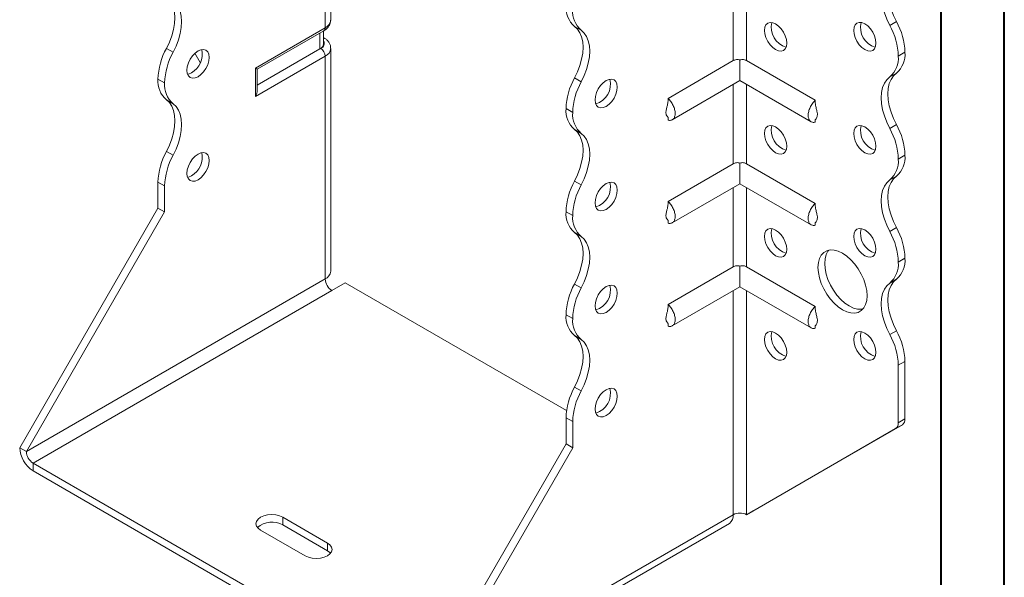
# Model space of a CAD drawing. Header units: millimetres. Extents: x 0 to 210, y 0 to 297.
# Tile 3 of 6: x 132 to 210, y 55 to 99. Entities that reach past the tile are written whole.
import ezdxf

# ---------------------------------------------------------------- set-up
doc = ezdxf.new("R2010")
doc.units = ezdxf.units.MM

msp = doc.modelspace()

# ---------------------------------------------------------------- linework, layer by layer
at = {"color": 7, "linetype": 'Continuous', "lineweight": 40}
for p, q in [((210.079, 0.215), (210.079, 297.215)), ((205.079, 5.215), (205.079, 292.215))]:
    msp.add_line(p, q, dxfattribs=at)
at = {"color": 7, "linetype": 'Continuous', "lineweight": 15}
for p, q in [((156.68, 99.223), (156.68, 105.143)), ((156.241, 98.61), (156.241, 104.53)), ((188.591, 102.283), (188.591, 96.007)), ((189.652, 96.007), (189.652, 102.283)), ((150.715, 95.42), (156.241, 98.61)), ((150.861, 95.336), (156.137, 98.382)), ((156.114, 97.347), (156.114, 98.368)), ((176.538, 98.413), (176.008, 98.719)), ((200.997, 98.8), (201.528, 99.106)), ((155.821, 96.939), (155.821, 98.199)), ((156.137, 97.819), (156.114, 97.832)), ((156.137, 97.819), (156.114, 97.83)), ((143.658, 96.98), (144.188, 96.674)), ((155.821, 96.939), (150.861, 94.076)), ((155.887, 96.977), (155.821, 96.939)), ((156.68, 79.32), (156.68, 96.977)), ((146.341, 95.854), (145.916, 96.59)), ((156.241, 96.365), (150.715, 93.175)), ((156.241, 78.707), (156.241, 96.365)), ((189.121, 96.062), (189.121, 94.424)), ((202.203, 96.676), (201.672, 96.37)), ((201.672, 96.369), (202.203, 96.675)), ((201.672, 96.37), (201.672, 96.369)), ((202.203, 96.676), (202.203, 96.675)), ((150.715, 93.175), (150.715, 95.42)), ((150.861, 93.668), (150.861, 95.336)), ((188.591, 96.007), (183.419, 93.021)), ((189.652, 96.007), (195.096, 92.864)), ((143.513, 94.244), (142.983, 94.55)), ((142.983, 94.549), (142.983, 94.55)), ((142.983, 94.549), (143.513, 94.243)), ((176.008, 94.636), (176.538, 94.33)), ((201.527, 95.024), (200.997, 94.718)), ((143.513, 94.243), (143.513, 94.244)), ((183.756, 91.327), (189.121, 94.424)), ((188.591, 94.118), (188.591, 87.842)), ((189.121, 94.424), (194.759, 91.17)), ((189.652, 87.842), (189.652, 94.118)), ((144.188, 92.592), (143.658, 92.898)), ((175.863, 91.898), (175.333, 92.205)), ((175.333, 92.204), (175.333, 92.205)), ((175.333, 92.204), (175.863, 91.898)), ((175.863, 91.898), (175.863, 91.898)), ((183.418, 91.515), (183.419, 91.293)), ((195.096, 91.352), (195.096, 91.136)), ((176.538, 90.247), (176.008, 90.554)), ((200.997, 90.635), (201.527, 90.941)), ((143.658, 88.815), (144.188, 88.508)), ((202.203, 88.51), (201.672, 88.204)), ((201.672, 88.203), (202.203, 88.509)), ((202.203, 88.51), (202.203, 88.509)), ((188.591, 87.842), (183.419, 84.856)), ((189.121, 87.896), (189.121, 86.259)), ((189.652, 87.842), (195.096, 84.699)), ((201.672, 88.204), (201.672, 88.203)), ((201.528, 86.859), (200.997, 86.552)), ((143.513, 86.078), (142.983, 86.385)), ((142.983, 84.322), (142.983, 86.385)), ((143.513, 84.016), (143.513, 86.078)), ((176.008, 86.47), (176.538, 86.164)), ((183.756, 83.162), (189.121, 86.259)), ((188.591, 85.953), (188.591, 79.677)), ((189.121, 86.259), (194.759, 83.004)), ((189.652, 79.677), (189.652, 85.953)), ((132.022, 65.339), (142.983, 84.322)), ((143.513, 84.016), (142.983, 84.322)), ((132.553, 65.032), (143.513, 84.016)), ((175.863, 83.733), (175.333, 84.039)), ((175.333, 84.039), (175.863, 83.733)), ((175.333, 84.039), (175.333, 84.039)), ((175.863, 83.733), (175.863, 83.733)), ((183.418, 83.35), (183.419, 83.128)), ((195.096, 83.187), (195.096, 82.971)), ((200.997, 82.469), (201.528, 82.775)), ((176.538, 82.082), (176.008, 82.388)), ((188.591, 79.677), (183.419, 76.691)), ((189.121, 79.731), (189.121, 78.093)), ((189.652, 79.677), (195.096, 76.533)), ((202.203, 80.345), (201.672, 80.039)), ((201.672, 80.038), (202.203, 80.344)), ((201.672, 80.039), (201.672, 80.038)), ((202.203, 80.345), (202.203, 80.344)), ((156.241, 78.707), (132.553, 65.032)), ((156.771, 77.789), (157.832, 78.401)), ((175.374, 68.274), (157.832, 78.401)), ((176.008, 78.305), (176.538, 77.999)), ((183.756, 74.996), (189.121, 78.093)), ((189.121, 78.093), (194.759, 74.839)), ((201.528, 78.693), (200.997, 78.387)), ((133.083, 64.114), (156.771, 77.789)), ((188.591, 77.787), (188.591, 60.032)), ((189.652, 60.032), (189.652, 77.787)), ((175.863, 75.568), (175.333, 75.875)), ((175.333, 75.873), (175.333, 75.875)), ((175.333, 75.873), (175.863, 75.567)), ((175.863, 75.567), (175.863, 75.568)), ((183.418, 75.185), (183.419, 74.962)), ((195.096, 75.022), (195.096, 74.805)), ((176.538, 73.917), (176.008, 74.223)), ((200.997, 74.304), (201.528, 74.61)), ((202.203, 72.18), (201.672, 71.874)), ((201.672, 71.874), (201.672, 67.312)), ((202.203, 72.18), (202.203, 67.618)), ((176.008, 70.139), (176.538, 69.833)), ((175.863, 67.403), (175.333, 67.709)), ((175.333, 65.647), (175.333, 67.709)), ((175.863, 65.341), (175.863, 67.403)), ((190.182, 60.338), (201.996, 67.16)), ((201.996, 67.16), (201.465, 66.854)), ((201.672, 67.312), (202.203, 67.618)), ((189.652, 60.032), (201.465, 66.854)), ((164.372, 46.663), (175.333, 65.647)), ((175.333, 65.647), (175.863, 65.341)), ((132.553, 65.032), (132.022, 65.339)), ((164.903, 46.357), (175.863, 65.341)), ((133.083, 64.114), (163.842, 46.357)), ((133.083, 64.114), (133.083, 63.501)), ((133.083, 63.501), (163.842, 45.745)), ((189.652, 60.032), (190.182, 60.338)), ((156.418, 57.787), (152.882, 59.828)), ((152.882, 59.215), (152.882, 59.828)), ((164.592, 45.67), (188.28, 59.345)), ((164.903, 46.357), (188.591, 60.032)), ((188.591, 60.032), (188.591, 60.032)), ((151.114, 58.807), (154.65, 56.766)), ((156.418, 57.174), (152.882, 59.215)), ((156.418, 57.174), (156.418, 57.787))]:
    msp.add_line(p, q, dxfattribs=at)
at = {"color": 7, "linetype": 'Continuous', "lineweight": 15, "flags": 128}
for points in [[(201.527, 103.189), (201.291, 102.972), (201.102, 102.691), (200.964, 102.354), (200.88, 101.967), (200.852, 101.537), (200.88, 101.076), (200.964, 100.591), (201.102, 100.095), (201.292, 99.596), (201.528, 99.106)], [(200.997, 98.8), (200.761, 99.29), (200.572, 99.788), (200.434, 100.285), (200.35, 100.77), (200.322, 101.231), (200.35, 101.66), (200.434, 102.048), (200.572, 102.385), (200.761, 102.666), (200.997, 102.883)], [(143.658, 101.063), (143.894, 100.846), (144.083, 100.566), (144.221, 100.228), (144.305, 99.841), (144.333, 99.412), (144.305, 98.95), (144.221, 98.466), (144.083, 97.969), (143.894, 97.47), (143.658, 96.98)], [(144.188, 96.674), (144.424, 97.164), (144.613, 97.663), (144.751, 98.159), (144.835, 98.644), (144.863, 99.106), (144.835, 99.535), (144.751, 99.922), (144.613, 100.26), (144.424, 100.54), (144.188, 100.757)], [(176.008, 94.636), (176.244, 95.126), (176.433, 95.625), (176.571, 96.121), (176.655, 96.606), (176.683, 97.067), (176.655, 97.496), (176.571, 97.884), (176.433, 98.221), (176.244, 98.502), (176.008, 98.719)], [(176.538, 94.33), (176.774, 94.82), (176.963, 95.318), (177.101, 95.815), (177.185, 96.3), (177.214, 96.761), (177.185, 97.19), (177.101, 97.578), (176.963, 97.915), (176.774, 98.195), (176.538, 98.413)], [(191.066, 98.409), (191.096, 98.656), (191.184, 98.851), (191.325, 98.982), (191.508, 99.038), (191.721, 99.017), (191.95, 98.92), (192.178, 98.753), (192.392, 98.528), (192.575, 98.26), (192.715, 97.968), (192.803, 97.671), (192.834, 97.389), (192.803, 97.142), (192.715, 96.947), (192.575, 96.817), (192.392, 96.76), (192.178, 96.781), (191.95, 96.879), (191.721, 97.045), (191.508, 97.27), (191.325, 97.538), (191.184, 97.831), (191.096, 98.128), (191.066, 98.409)], [(198.137, 98.41), (198.167, 98.657), (198.255, 98.852), (198.396, 98.982), (198.579, 99.039), (198.792, 99.018), (199.021, 98.921), (199.249, 98.754), (199.463, 98.529), (199.646, 98.261), (199.786, 97.968), (199.874, 97.671), (199.905, 97.39), (199.874, 97.143), (199.786, 96.948), (199.646, 96.817), (199.463, 96.761), (199.249, 96.782), (199.021, 96.879), (198.792, 97.046), (198.579, 97.271), (198.396, 97.539), (198.255, 97.831), (198.167, 98.129), (198.137, 98.41)], [(146.164, 96.774), (145.936, 96.607), (145.723, 96.382), (145.539, 96.114), (145.399, 95.822), (145.311, 95.525), (145.281, 95.243), (145.311, 94.996), (145.399, 94.801), (145.539, 94.671), (145.723, 94.614), (145.936, 94.636), (146.164, 94.733), (146.393, 94.9), (146.606, 95.125), (146.789, 95.393), (146.93, 95.685), (147.018, 95.982), (147.048, 96.264), (147.018, 96.511), (146.93, 96.706), (146.789, 96.836), (146.606, 96.893), (146.393, 96.871), (146.164, 96.774)], [(150.715, 95.42), (150.771, 95.388), (150.814, 95.363), (150.844, 95.346), (150.859, 95.337), (150.861, 95.336)], [(145.634, 95.039), (145.405, 94.942), (145.333, 94.926)], [(178.515, 94.43), (178.286, 94.263), (178.073, 94.038), (177.89, 93.77), (177.749, 93.477), (177.661, 93.18), (177.631, 92.899), (177.661, 92.652), (177.749, 92.457), (177.89, 92.326), (178.073, 92.27), (178.286, 92.291), (178.515, 92.388), (178.743, 92.555), (178.957, 92.78), (179.14, 93.048), (179.28, 93.341), (179.368, 93.638), (179.399, 93.919), (179.368, 94.166), (179.28, 94.361), (179.14, 94.492), (178.957, 94.548), (178.743, 94.527), (178.515, 94.43)], [(200.997, 90.635), (200.761, 91.125), (200.572, 91.623), (200.434, 92.12), (200.35, 92.604), (200.322, 93.066), (200.35, 93.495), (200.434, 93.883), (200.572, 94.22), (200.761, 94.5), (200.997, 94.718)], [(201.527, 95.024), (201.291, 94.807), (201.102, 94.526), (200.964, 94.189), (200.88, 93.801), (200.852, 93.372), (200.88, 92.911), (200.964, 92.426), (201.102, 91.93), (201.291, 91.431), (201.527, 90.941)], [(143.658, 92.898), (143.894, 92.681), (144.083, 92.4), (144.221, 92.063), (144.305, 91.675), (144.333, 91.246), (144.305, 90.785), (144.221, 90.3), (144.083, 89.803), (143.894, 89.305), (143.658, 88.815)], [(144.188, 88.508), (144.424, 88.998), (144.613, 89.497), (144.751, 89.994), (144.835, 90.478), (144.863, 90.94), (144.835, 91.369), (144.751, 91.757), (144.613, 92.094), (144.424, 92.375), (144.188, 92.592)], [(176.008, 86.47), (176.244, 86.96), (176.433, 87.459), (176.571, 87.956), (176.655, 88.44), (176.683, 88.902), (176.655, 89.331), (176.571, 89.718), (176.433, 90.056), (176.244, 90.336), (176.008, 90.554)], [(191.066, 90.244), (191.096, 90.491), (191.184, 90.686), (191.325, 90.816), (191.508, 90.873), (191.721, 90.852), (191.95, 90.755), (192.178, 90.588), (192.392, 90.363), (192.575, 90.095), (192.715, 89.802), (192.803, 89.505), (192.834, 89.224), (192.803, 88.977), (192.715, 88.782), (192.575, 88.651), (192.392, 88.595), (192.178, 88.616), (191.95, 88.713), (191.721, 88.88), (191.508, 89.105), (191.325, 89.373), (191.184, 89.665), (191.096, 89.963), (191.066, 90.244)], [(198.137, 90.245), (198.167, 90.492), (198.255, 90.687), (198.396, 90.817), (198.579, 90.874), (198.792, 90.852), (199.021, 90.755), (199.249, 90.588), (199.463, 90.363), (199.646, 90.095), (199.786, 89.803), (199.874, 89.506), (199.905, 89.224), (199.874, 88.977), (199.786, 88.782), (199.646, 88.652), (199.463, 88.595), (199.249, 88.617), (199.021, 88.714), (198.792, 88.881), (198.579, 89.106), (198.396, 89.374), (198.255, 89.666), (198.167, 89.963), (198.137, 90.245)], [(176.538, 86.164), (176.774, 86.654), (176.963, 87.153), (177.101, 87.65), (177.185, 88.134), (177.214, 88.596), (177.185, 89.025), (177.101, 89.412), (176.963, 89.75), (176.774, 90.03), (176.538, 90.247)], [(146.164, 88.609), (145.936, 88.442), (145.723, 88.217), (145.539, 87.949), (145.399, 87.657), (145.311, 87.359), (145.281, 87.078), (145.311, 86.831), (145.399, 86.636), (145.539, 86.506), (145.723, 86.449), (145.936, 86.47), (146.164, 86.567), (146.393, 86.734), (146.606, 86.959), (146.789, 87.227), (146.93, 87.52), (147.018, 87.817), (147.048, 88.098), (147.018, 88.345), (146.93, 88.54), (146.789, 88.671), (146.606, 88.727), (146.393, 88.706), (146.164, 88.609)], [(145.634, 86.874), (145.405, 86.776), (145.333, 86.761)], [(201.528, 86.859), (201.291, 86.641), (201.102, 86.361), (200.964, 86.023), (200.88, 85.636), (200.852, 85.207), (200.88, 84.745), (200.964, 84.261), (201.102, 83.764), (201.291, 83.265), (201.528, 82.775)], [(178.515, 86.264), (178.286, 86.097), (178.073, 85.872), (177.89, 85.605), (177.749, 85.312), (177.661, 85.015), (177.631, 84.733), (177.661, 84.487), (177.749, 84.291), (177.89, 84.161), (178.073, 84.105), (178.286, 84.126), (178.515, 84.223), (178.743, 84.39), (178.957, 84.615), (179.14, 84.883), (179.28, 85.175), (179.368, 85.472), (179.399, 85.754), (179.368, 86.001), (179.28, 86.196), (179.14, 86.326), (178.957, 86.383), (178.743, 86.362), (178.515, 86.264)], [(200.997, 82.469), (200.761, 82.959), (200.572, 83.458), (200.434, 83.955), (200.35, 84.439), (200.322, 84.901), (200.35, 85.33), (200.434, 85.717), (200.572, 86.055), (200.761, 86.335), (200.997, 86.552)], [(176.008, 78.305), (176.244, 78.795), (176.433, 79.293), (176.571, 79.79), (176.655, 80.275), (176.683, 80.736), (176.655, 81.165), (176.571, 81.553), (176.433, 81.89), (176.244, 82.171), (176.008, 82.388)], [(176.538, 77.999), (176.774, 78.489), (176.963, 78.987), (177.101, 79.484), (177.185, 79.969), (177.214, 80.43), (177.185, 80.859), (177.101, 81.247), (176.963, 81.584), (176.774, 81.865), (176.538, 82.082)], [(191.066, 82.079), (191.096, 82.325), (191.184, 82.521), (191.325, 82.651), (191.508, 82.707), (191.721, 82.686), (191.95, 82.589), (192.178, 82.422), (192.392, 82.197), (192.575, 81.929), (192.715, 81.637), (192.803, 81.34), (192.834, 81.058), (192.803, 80.811), (192.715, 80.616), (192.575, 80.486), (192.392, 80.429), (192.178, 80.45), (191.95, 80.548), (191.721, 80.715), (191.508, 80.94), (191.325, 81.207), (191.184, 81.5), (191.096, 81.797), (191.066, 82.079)], [(198.137, 82.079), (198.167, 82.326), (198.255, 82.521), (198.396, 82.652), (198.579, 82.708), (198.792, 82.687), (199.021, 82.59), (199.249, 82.423), (199.463, 82.198), (199.646, 81.93), (199.786, 81.638), (199.874, 81.34), (199.905, 81.059), (199.874, 80.812), (199.786, 80.617), (199.646, 80.487), (199.463, 80.43), (199.249, 80.451), (199.021, 80.548), (198.792, 80.715), (198.579, 80.94), (198.396, 81.208), (198.255, 81.501), (198.167, 81.798), (198.137, 82.079)], [(195.308, 79.629), (195.338, 80.002), (195.426, 80.33), (195.569, 80.602), (195.763, 80.81), (196.003, 80.949), (196.281, 81.013), (196.588, 81.001), (196.915, 80.913), (197.253, 80.752), (197.591, 80.523), (197.918, 80.233), (198.225, 79.89), (198.503, 79.505), (198.743, 79.09), (198.937, 78.657), (199.08, 78.22), (199.168, 77.791), (199.198, 77.384), (199.168, 77.011), (199.08, 76.684), (198.937, 76.412), (198.743, 76.204), (198.503, 76.065), (198.225, 76.001), (197.918, 76.013), (197.591, 76.101), (197.253, 76.261), (196.915, 76.49), (196.588, 76.781), (196.281, 77.124), (196.003, 77.508), (195.763, 77.923), (195.569, 78.356), (195.426, 78.794), (195.338, 79.222), (195.308, 79.629)], [(196.169, 80.997), (196.099, 80.908), (195.956, 80.636), (195.868, 80.308), (195.839, 79.936), (195.868, 79.529), (195.956, 79.1), (196.099, 78.662), (196.294, 78.23), (196.533, 77.814), (196.811, 77.43), (197.118, 77.087), (197.446, 76.797), (197.783, 76.568), (198.121, 76.407), (198.448, 76.319), (198.756, 76.307), (198.867, 76.323)], [(178.515, 78.099), (178.286, 77.932), (178.073, 77.707), (177.89, 77.439), (177.749, 77.147), (177.661, 76.849), (177.631, 76.568), (177.661, 76.321), (177.749, 76.126), (177.89, 75.996), (178.073, 75.939), (178.286, 75.96), (178.515, 76.057), (178.743, 76.224), (178.957, 76.449), (179.14, 76.717), (179.28, 77.01), (179.368, 77.307), (179.399, 77.588), (179.368, 77.835), (179.28, 78.03), (179.14, 78.161), (178.957, 78.217), (178.743, 78.196), (178.515, 78.099)], [(200.997, 74.304), (200.761, 74.794), (200.572, 75.292), (200.434, 75.789), (200.35, 76.274), (200.322, 76.735), (200.35, 77.164), (200.434, 77.552), (200.572, 77.889), (200.761, 78.17), (200.997, 78.387)], [(201.528, 78.693), (201.291, 78.476), (201.102, 78.195), (200.964, 77.858), (200.88, 77.471), (200.852, 77.041), (200.88, 76.58), (200.964, 76.095), (201.102, 75.598), (201.291, 75.1), (201.528, 74.61)], [(176.008, 70.139), (176.244, 70.629), (176.433, 71.128), (176.571, 71.625), (176.655, 72.109), (176.683, 72.571), (176.655, 73), (176.571, 73.387), (176.433, 73.725), (176.244, 74.005), (176.008, 74.223)], [(191.066, 73.913), (191.096, 74.16), (191.184, 74.355), (191.325, 74.486), (191.508, 74.542), (191.721, 74.521), (191.95, 74.424), (192.178, 74.257), (192.392, 74.032), (192.575, 73.764), (192.715, 73.471), (192.803, 73.174), (192.834, 72.893), (192.803, 72.646), (192.715, 72.451), (192.575, 72.32), (192.392, 72.264), (192.178, 72.285), (191.95, 72.382), (191.721, 72.549), (191.508, 72.774), (191.325, 73.042), (191.184, 73.335), (191.096, 73.632), (191.066, 73.913)], [(198.137, 73.914), (198.167, 74.161), (198.255, 74.356), (198.396, 74.486), (198.579, 74.543), (198.792, 74.522), (199.021, 74.424), (199.249, 74.258), (199.463, 74.032), (199.646, 73.765), (199.786, 73.472), (199.874, 73.175), (199.905, 72.893), (199.874, 72.647), (199.786, 72.451), (199.646, 72.321), (199.463, 72.265), (199.249, 72.286), (199.021, 72.383), (198.792, 72.55), (198.579, 72.775), (198.396, 73.043), (198.255, 73.335), (198.167, 73.632), (198.137, 73.914)], [(176.538, 69.833), (176.774, 70.323), (176.963, 70.822), (177.101, 71.319), (177.185, 71.803), (177.214, 72.265), (177.185, 72.694), (177.101, 73.081), (176.963, 73.419), (176.774, 73.699), (176.538, 73.917)], [(178.515, 69.933), (178.286, 69.767), (178.073, 69.542), (177.89, 69.274), (177.749, 68.981), (177.661, 68.684), (177.631, 68.403), (177.661, 68.156), (177.749, 67.961), (177.89, 67.83), (178.073, 67.774), (178.286, 67.795), (178.515, 67.892), (178.743, 68.059), (178.957, 68.284), (179.14, 68.552), (179.28, 68.844), (179.368, 69.141), (179.399, 69.423), (179.368, 69.67), (179.28, 69.865), (179.14, 69.995), (178.957, 70.052), (178.743, 70.031), (178.515, 69.933)], [(152.882, 59.828), (152.623, 59.942), (152.322, 60.015), (151.998, 60.039), (151.675, 60.015), (151.373, 59.942), (151.114, 59.828), (150.916, 59.678), (150.791, 59.504), (150.748, 59.317), (150.791, 59.131), (150.916, 58.957), (151.114, 58.807)], [(154.65, 56.766), (154.909, 56.652), (155.21, 56.579), (155.534, 56.555), (155.857, 56.579), (156.159, 56.652), (156.418, 56.766), (156.616, 56.916), (156.741, 57.09), (156.784, 57.276), (156.741, 57.463), (156.616, 57.637), (156.418, 57.787)], [(156.666, 56.97), (156.616, 57.025), (156.418, 57.174)]]:
    msp.add_lwpolyline(points, dxfattribs=at)
at = {"color": 7, "linetype": 'Continuous', "lineweight": 15}
for centre, radius, start, end in [((177.284, 100.204), 1.959, 175.16254, 229.32327), ((177.815, 99.898), 1.959, 175.16254, 229.32327), ((155.929, 99.298), 0.754, 294.37466, 354.3052), ((155.996, 98.583), 0.246, 305.01333, 6.29885), ((193.248, 98.649), 1.645, 166.50195, 253.49268), ((200.319, 98.649), 1.645, 166.50195, 253.49268), ((196.367, 96.205), 5.308, 1.78273, 29.26742), ((196.897, 96.511), 5.308, 1.78273, 29.26742), ((155.738, 97.382), 0.431, 290.26685, 29.20572), ((148.288, 94.385), 5.308, 150.73258, 178.21727), ((144.763, 96.541), 1.737, 300.09623, 11.47264), ((155.614, 97.397), 0.503, 294.37466, 354.3052), ((155.473, 96.33), 0.768, 2.60548, 57.39452), ((155.944, 97.041), 0.738, 293.67084, 355.26559), ((148.819, 94.079), 5.308, 150.73258, 178.21727), ((199.719, 96.204), 1.96, 310.68797, 4.83571), ((200.25, 96.51), 1.96, 310.68797, 4.83571), ((144.934, 94.384), 1.959, 175.16254, 229.32327), ((180.642, 92.039), 5.312, 150.73691, 178.21768), ((177.216, 94.159), 1.645, 286.50732, 13.49805), ((145.465, 94.077), 1.959, 175.16254, 229.32327), ((181.172, 91.733), 5.312, 150.73691, 178.21768), ((177.284, 92.039), 1.959, 175.16254, 229.32327), ((177.815, 91.733), 1.959, 175.16254, 229.32327), ((193.248, 90.483), 1.645, 166.50195, 253.49268), ((200.319, 90.484), 1.645, 166.50195, 253.49268), ((196.363, 88.038), 5.312, 1.78232, 29.26309), ((196.894, 88.345), 5.312, 1.78232, 29.26309), ((148.288, 86.219), 5.308, 150.73258, 178.21727), ((148.819, 85.913), 5.308, 150.73258, 178.21727), ((144.763, 88.376), 1.737, 300.09623, 11.47264), ((200.251, 88.344), 1.959, 310.67673, 4.83746), ((199.721, 88.038), 1.959, 310.67673, 4.83746), ((180.642, 83.874), 5.312, 150.73691, 178.21768), ((181.172, 83.568), 5.312, 150.73691, 178.21768), ((177.216, 85.993), 1.645, 286.50732, 13.49805), ((177.284, 83.874), 1.959, 175.16254, 229.32327), ((177.815, 83.567), 1.959, 175.16254, 229.32327), ((196.897, 80.18), 5.308, 1.78273, 29.26742), ((193.248, 82.318), 1.645, 166.50195, 253.49268), ((200.319, 82.319), 1.645, 166.50195, 253.49268), ((196.367, 79.874), 5.308, 1.78273, 29.26742), ((199.721, 79.873), 1.959, 310.67673, 4.83746), ((200.251, 80.179), 1.959, 310.67673, 4.83746), ((155.929, 79.394), 0.754, 294.37466, 354.3052), ((157.392, 78.76), 1.153, 182.60548, 237.39452), ((180.638, 75.709), 5.308, 150.73258, 178.21727), ((177.216, 77.828), 1.645, 286.50732, 13.49805), ((181.169, 75.403), 5.308, 150.73258, 178.21727), ((177.284, 75.708), 1.959, 175.16254, 229.32327), ((177.815, 75.402), 1.959, 175.16254, 229.32327), ((193.248, 74.153), 1.645, 166.50195, 253.49268), ((200.319, 74.153), 1.645, 166.50195, 253.49268), ((196.367, 71.708), 5.308, 1.78273, 29.26742), ((196.897, 72.015), 5.308, 1.78273, 29.26742), ((180.638, 67.544), 5.308, 150.73258, 178.21727), ((181.169, 67.238), 5.308, 150.73258, 178.21727), ((177.216, 69.662), 1.645, 286.50732, 13.49805), ((201.172, 67.263), 0.503, 305.69804, 5.62038), ((201.702, 67.569), 0.503, 305.69804, 5.62038), ((134.325, 65.443), 2.305, 182.60548, 237.39452), ((133.704, 65.085), 1.153, 182.60548, 237.39452), ((189.121, 59.008), 1.153, 62.60967, 117.39033), ((152.016, 57.71), 1.737, 60.10075, 131.45976), ((187.856, 59.951), 0.739, 305.01333, 6.29885)]:
    msp.add_arc(centre, radius, start, end, dxfattribs=at)
msp.add_ellipse((150.361, 93.379), major_axis=(0.354, 0.612), ratio=0.577335, start_param=4.71243, end_param=5.497828, dxfattribs=at)
for points, knots in [([(156.137, 98.382), (156.187, 98.413), (156.312, 98.491), (156.476, 98.649), (156.607, 98.857), (156.676, 99.053), (156.672, 99.175), (156.67, 99.219)], [0, 0, 0, 0, 0.1633, 0.41334, 0.647562, 0.873126, 1, 1, 1, 1]), ([(156.671, 96.981), (156.673, 97.019), (156.679, 97.138), (156.613, 97.329), (156.488, 97.535), (156.326, 97.699), (156.196, 97.781), (156.137, 97.819)], [0, 0, 0, 0, 0.11058, 0.342313, 0.570277, 0.806453, 1, 1, 1, 1]), ([(189.121, 96.062), (189.075, 96.076), (189.027, 96.085), (188.931, 96.093), (188.884, 96.092), (188.747, 96.076), (188.662, 96.048), (188.591, 96.007)], [0, 0, 0, 0, 0.25, 0.25, 0.5, 0.5, 1, 1, 1, 1]), ([(189.652, 96.007), (189.616, 96.028), (189.577, 96.045), (189.494, 96.072), (189.45, 96.082), (189.313, 96.098), (189.215, 96.091), (189.121, 96.062)], [0, 0, 0, 0, 0.25, 0.25, 0.5, 0.5, 1, 1, 1, 1]), ([(183.419, 91.293), (183.459, 91.283), (183.499, 91.277), (183.575, 91.275), (183.612, 91.278), (183.681, 91.292), (183.713, 91.304), (183.774, 91.336), (183.802, 91.356), (183.852, 91.404), (183.875, 91.432), (183.914, 91.495), (183.931, 91.531), (183.957, 91.607), (183.967, 91.648), (183.981, 91.735), (183.984, 91.782), (183.984, 91.879), (183.981, 91.929), (183.967, 92.032), (183.957, 92.085), (183.917, 92.247), (183.878, 92.355), (183.776, 92.569), (183.716, 92.67), (183.612, 92.814), (183.575, 92.859), (183.499, 92.945), (183.459, 92.984), (183.419, 93.021)], [0, 0, 0, 0, 0.0625, 0.0625, 0.125, 0.125, 0.1875, 0.1875, 0.25, 0.25, 0.3125, 0.3125, 0.375, 0.375, 0.4375, 0.4375, 0.5, 0.5, 0.5625, 0.5625, 0.625, 0.625, 0.75, 0.75, 0.875, 0.875, 0.9375, 0.9375, 1, 1, 1, 1]), ([(183.418, 92.817), (183.405, 92.7), (183.382, 92.501), (183.312, 92.262), (183.272, 92.083), (183.249, 91.932), (183.254, 91.8), (183.278, 91.712), (183.316, 91.632), (183.383, 91.568), (183.406, 91.522), (183.418, 91.497)], [0, 0, 0, 0, 0.1838453, 0.3127111, 0.3877655, 0.468607, 0.5610137, 0.6142418, 0.6754793, 0.8258992, 1, 1, 1, 1]), ([(195.096, 92.864), (195.056, 92.827), (195.016, 92.788), (194.94, 92.702), (194.903, 92.657), (194.834, 92.562), (194.802, 92.513), (194.741, 92.412), (194.713, 92.358), (194.663, 92.252), (194.64, 92.199), (194.601, 92.091), (194.584, 92.036), (194.558, 91.929), (194.548, 91.876), (194.534, 91.773), (194.531, 91.722), (194.531, 91.577), (194.544, 91.489), (194.597, 91.335), (194.637, 91.272), (194.738, 91.175), (194.799, 91.143), (194.903, 91.12), (194.939, 91.117), (195.016, 91.12), (195.056, 91.125), (195.096, 91.136)], [0, 0, 0, 0, 0.0625, 0.0625, 0.125, 0.125, 0.1875, 0.1875, 0.25, 0.25, 0.3125, 0.3125, 0.375, 0.375, 0.4375, 0.4375, 0.5, 0.5, 0.625, 0.625, 0.75, 0.75, 0.875, 0.875, 0.9375, 0.9375, 1, 1, 1, 1]), ([(195.101, 91.342), (195.104, 91.343), (195.11, 91.343), (195.159, 91.403), (195.22, 91.508), (195.261, 91.636), (195.264, 91.807), (195.222, 92.033), (195.137, 92.315), (195.111, 92.538), (195.096, 92.66)], [0, 0, 0, 0, 0.082719, 0.205131, 0.329338, 0.43478, 0.526561, 0.636523, 0.801685, 1, 1, 1, 1]), ([(189.121, 87.896), (189.075, 87.911), (189.027, 87.92), (188.931, 87.928), (188.884, 87.927), (188.747, 87.911), (188.662, 87.883), (188.591, 87.842)], [0, 0, 0, 0, 0.25, 0.25, 0.5, 0.5, 1, 1, 1, 1]), ([(189.652, 87.842), (189.616, 87.862), (189.577, 87.88), (189.494, 87.907), (189.45, 87.916), (189.313, 87.932), (189.215, 87.925), (189.121, 87.896)], [0, 0, 0, 0, 0.25, 0.25, 0.5, 0.5, 1, 1, 1, 1]), ([(183.418, 84.652), (183.405, 84.535), (183.382, 84.336), (183.312, 84.097), (183.272, 83.918), (183.249, 83.766), (183.254, 83.635), (183.278, 83.546), (183.316, 83.466), (183.383, 83.403), (183.406, 83.356), (183.418, 83.331)], [0, 0, 0, 0, 0.183845, 0.312711, 0.387766, 0.468607, 0.561014, 0.614242, 0.675479, 0.825899, 1, 1, 1, 1]), ([(183.419, 83.128), (183.459, 83.117), (183.499, 83.112), (183.575, 83.109), (183.612, 83.112), (183.681, 83.127), (183.713, 83.139), (183.774, 83.17), (183.802, 83.191), (183.852, 83.239), (183.875, 83.267), (183.914, 83.33), (183.931, 83.365), (183.957, 83.442), (183.967, 83.482), (183.981, 83.57), (183.984, 83.617), (183.984, 83.714), (183.981, 83.764), (183.967, 83.867), (183.957, 83.92), (183.917, 84.081), (183.878, 84.19), (183.776, 84.403), (183.716, 84.505), (183.612, 84.648), (183.575, 84.694), (183.499, 84.779), (183.459, 84.819), (183.419, 84.856)], [0, 0, 0, 0, 0.0625, 0.0625, 0.125, 0.125, 0.1875, 0.1875, 0.25, 0.25, 0.3125, 0.3125, 0.375, 0.375, 0.4375, 0.4375, 0.5, 0.5, 0.5625, 0.5625, 0.625, 0.625, 0.75, 0.75, 0.875, 0.875, 0.9375, 0.9375, 1, 1, 1, 1]), ([(195.096, 84.699), (195.056, 84.662), (195.016, 84.622), (194.94, 84.537), (194.903, 84.491), (194.834, 84.397), (194.802, 84.348), (194.741, 84.246), (194.713, 84.193), (194.663, 84.087), (194.64, 84.033), (194.601, 83.925), (194.584, 83.871), (194.558, 83.763), (194.548, 83.711), (194.534, 83.608), (194.531, 83.557), (194.531, 83.411), (194.544, 83.323), (194.597, 83.17), (194.637, 83.106), (194.738, 83.009), (194.799, 82.977), (194.903, 82.955), (194.939, 82.952), (195.016, 82.954), (195.056, 82.96), (195.096, 82.971)], [0, 0, 0, 0, 0.0625, 0.0625, 0.125, 0.125, 0.1875, 0.1875, 0.25, 0.25, 0.3125, 0.3125, 0.375, 0.375, 0.4375, 0.4375, 0.5, 0.5, 0.625, 0.625, 0.75, 0.75, 0.875, 0.875, 0.9375, 0.9375, 1, 1, 1, 1]), ([(195.101, 83.177), (195.104, 83.177), (195.11, 83.177), (195.159, 83.237), (195.22, 83.342), (195.261, 83.47), (195.264, 83.642), (195.222, 83.867), (195.137, 84.149), (195.111, 84.373), (195.096, 84.495)], [0, 0, 0, 0, 0.0827188, 0.2051315, 0.3293385, 0.4347802, 0.5265606, 0.6365233, 0.8016854, 1, 1, 1, 1]), ([(189.121, 79.731), (189.075, 79.745), (189.027, 79.754), (188.931, 79.763), (188.884, 79.762), (188.747, 79.746), (188.662, 79.718), (188.591, 79.677)], [0, 0, 0, 0, 0.25, 0.25, 0.5, 0.5, 1, 1, 1, 1]), ([(189.652, 79.677), (189.616, 79.697), (189.577, 79.714), (189.494, 79.741), (189.45, 79.751), (189.313, 79.767), (189.215, 79.76), (189.121, 79.731)], [0, 0, 0, 0, 0.25, 0.25, 0.5, 0.5, 1, 1, 1, 1]), ([(183.419, 74.962), (183.459, 74.952), (183.499, 74.946), (183.575, 74.944), (183.612, 74.947), (183.681, 74.962), (183.713, 74.973), (183.774, 75.005), (183.802, 75.025), (183.852, 75.073), (183.875, 75.101), (183.914, 75.164), (183.931, 75.2), (183.957, 75.276), (183.967, 75.317), (183.981, 75.404), (183.984, 75.451), (183.984, 75.548), (183.981, 75.598), (183.967, 75.701), (183.957, 75.755), (183.917, 75.916), (183.878, 76.024), (183.776, 76.238), (183.716, 76.34), (183.612, 76.483), (183.575, 76.528), (183.499, 76.614), (183.459, 76.653), (183.419, 76.691)], [0, 0, 0, 0, 0.0625, 0.0625, 0.125, 0.125, 0.1875, 0.1875, 0.25, 0.25, 0.3125, 0.3125, 0.375, 0.375, 0.4375, 0.4375, 0.5, 0.5, 0.5625, 0.5625, 0.625, 0.625, 0.75, 0.75, 0.875, 0.875, 0.9375, 0.9375, 1, 1, 1, 1]), ([(195.096, 76.533), (195.056, 76.496), (195.016, 76.457), (194.94, 76.372), (194.903, 76.326), (194.834, 76.231), (194.802, 76.182), (194.741, 76.081), (194.713, 76.028), (194.663, 75.921), (194.64, 75.868), (194.601, 75.76), (194.584, 75.705), (194.558, 75.598), (194.548, 75.545), (194.534, 75.442), (194.531, 75.392), (194.531, 75.246), (194.544, 75.158), (194.597, 75.004), (194.637, 74.941), (194.738, 74.844), (194.799, 74.812), (194.903, 74.79), (194.939, 74.787), (195.016, 74.789), (195.056, 74.795), (195.096, 74.805)], [0, 0, 0, 0, 0.0625, 0.0625, 0.125, 0.125, 0.1875, 0.1875, 0.25, 0.25, 0.3125, 0.3125, 0.375, 0.375, 0.4375, 0.4375, 0.5, 0.5, 0.625, 0.625, 0.75, 0.75, 0.875, 0.875, 0.9375, 0.9375, 1, 1, 1, 1]), ([(183.418, 76.487), (183.405, 76.37), (183.382, 76.17), (183.312, 75.931), (183.272, 75.753), (183.249, 75.601), (183.254, 75.469), (183.278, 75.381), (183.316, 75.301), (183.383, 75.237), (183.406, 75.191), (183.418, 75.166)], [0, 0, 0, 0, 0.183845, 0.312711, 0.387766, 0.468607, 0.561014, 0.614242, 0.675479, 0.825899, 1, 1, 1, 1]), ([(195.101, 75.012), (195.104, 75.012), (195.11, 75.012), (195.159, 75.072), (195.22, 75.177), (195.261, 75.305), (195.264, 75.476), (195.222, 75.702), (195.137, 75.984), (195.111, 76.207), (195.096, 76.329)], [0, 0, 0, 0, 0.082719, 0.205131, 0.329338, 0.43478, 0.526561, 0.636523, 0.801685, 1, 1, 1, 1])]:
    msp.add_open_spline(points, degree=3, knots=knots, dxfattribs=at)
for points in [[(183.419, 93.021), (183.418, 92.953), (183.418, 92.885), (183.418, 92.817)], [(195.096, 92.864), (195.096, 92.796), (195.096, 92.728), (195.096, 92.66)], [(183.419, 84.856), (183.418, 84.788), (183.418, 84.72), (183.418, 84.652)], [(195.096, 84.699), (195.096, 84.631), (195.096, 84.563), (195.096, 84.495)], [(183.419, 76.691), (183.418, 76.623), (183.418, 76.555), (183.418, 76.487)], [(195.096, 76.533), (195.096, 76.465), (195.096, 76.397), (195.096, 76.329)]]:
    msp.add_open_spline(points, degree=3, dxfattribs=at)

doc.saveas('drawing.dxf')
